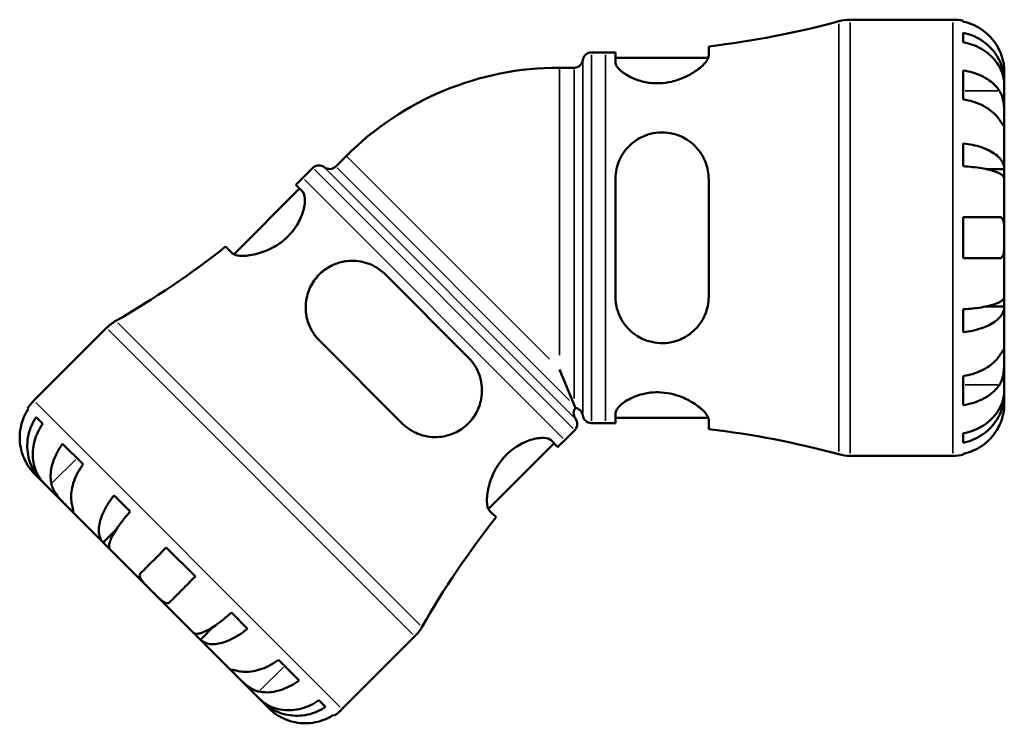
# Model space of a CAD drawing. Header units: millimetres. Extents: x 0 to 941, y 0 to 907.
# Tile 3 of 12: x 305 to 538, y 213 to 379. Entities that reach past the tile are written whole.
import ezdxf

# ---------------------------------------------------------------- set-up
doc = ezdxf.new("R2010")
doc.units = ezdxf.units.MM
doc.layers.add('Visible (ISO)', color=7, linetype='Continuous', lineweight=50)
doc.layers.add('Visible Narrow (ISO)', color=7, linetype='Continuous', lineweight=35)

msp = doc.modelspace()

# ---------------------------------------------------------------- linework, layer by layer
at = {"layer": 'Visible (ISO)'}
for p, q in [((501.694, 378.689), (525.976, 378.689)), ((528.401, 378.444), (528.401, 378.214)), ((528.401, 375.583), (528.401, 373.348)), ((468.254, 370.206), (468.254, 372.383)), ((440.547, 370.964), (443.887, 370.964)), ((446.204, 370.977), (446.204, 368.725)), ((446.204, 369.704), (468.16, 369.704)), ((432.971, 367.359), (436.459, 367.359)), ((528.401, 366.699), (528.401, 359.84)), ((538.101, 364.03), (538.101, 366.564)), ((538.101, 364.03), (538.05, 364.03)), ((538.101, 363.066), (538.101, 364.03)), ((538.101, 355.031), (538.101, 363.066)), ((538.101, 343.413), (538.101, 355.031)), ((528.401, 349.47), (528.401, 344.073)), ((382.596, 346.493), (380.13, 344.027)), ((374.691, 343.685), (372.329, 341.324)), ((538.101, 343.413), (533.81, 343.413)), ((538.101, 341.085), (538.101, 343.413)), ((372.273, 338.102), (370.681, 339.694)), ((446.204, 341.049), (446.204, 313.329)), ((468.254, 313.329), (468.254, 341.049)), ((538.101, 327.189), (538.101, 341.085)), ((371.581, 338.794), (356.056, 323.269)), ((528.401, 332.039), (528.401, 322.339)), ((538.101, 313.293), (538.101, 327.189)), ((354.095, 325.097), (355.635, 323.557)), ((411.444, 298.931), (391.843, 318.532)), ((538.101, 310.964), (538.101, 313.293)), ((528.401, 310.305), (528.401, 304.908)), ((538.101, 310.964), (533.81, 310.964)), ((538.101, 299.347), (538.101, 310.964)), ((325.99, 305.91), (308.82, 288.74)), ((376.251, 302.94), (395.852, 283.339)), ((538.101, 291.312), (538.101, 299.347)), ((436.459, 287.698), (432.971, 296.118)), ((528.401, 294.538), (528.401, 287.679)), ((538.101, 290.348), (538.101, 291.312)), ((538.101, 290.348), (538.05, 290.348)), ((538.101, 287.814), (538.101, 290.348)), ((307.441, 286.689), (307.279, 286.852)), ((310.882, 283.248), (309.302, 284.829)), ((446.204, 285.653), (446.204, 283.401)), ((446.204, 284.674), (468.16, 284.674)), ((468.254, 281.994), (468.254, 284.172)), ((436.598, 281.778), (434.236, 279.416)), ((440.547, 283.414), (443.887, 283.414)), ((432.606, 277.769), (431.014, 279.361)), ((528.401, 281.03), (528.401, 278.795)), ((320.434, 273.697), (315.584, 278.547)), ((431.706, 278.669), (416.181, 263.144)), ((501.694, 275.689), (525.976, 275.689)), ((528.401, 276.164), (528.401, 275.934)), ((308.82, 271.593), (310.612, 269.801)), ((310.612, 269.801), (310.648, 269.837)), ((310.612, 269.801), (311.294, 269.119)), ((311.294, 269.119), (316.975, 263.438)), ((331.583, 262.548), (327.767, 266.364)), ((316.975, 263.438), (325.19, 255.223)), ((416.469, 262.722), (418.009, 261.182)), ((325.19, 255.223), (328.225, 258.258)), ((325.19, 255.223), (326.836, 253.577)), ((346.951, 247.18), (340.092, 254.039)), ((326.836, 253.577), (336.663, 243.75)), ((336.663, 243.75), (346.489, 233.924)), ((359.277, 234.854), (355.461, 238.67)), ((348.135, 232.278), (351.17, 235.313)), ((346.489, 233.924), (348.135, 232.278)), ((398.822, 233.078), (381.652, 215.908)), ((348.135, 232.278), (356.35, 224.063)), ((371.459, 222.672), (366.609, 227.522)), ((356.35, 224.063), (362.032, 218.382)), ((362.032, 218.382), (362.713, 217.7)), ((362.713, 217.7), (362.75, 217.736)), ((362.713, 217.7), (364.505, 215.908)), ((377.742, 216.389), (376.161, 217.97)), ((379.764, 214.366), (379.602, 214.529))]:
    msp.add_line(p, q, dxfattribs=at)
for centre, radius, start, end in [((443.887, 580.82), 209.856, 276.66797, 285.22299), ((501.694, 368.389), 10.3, 90, 105.22299), ((525.976, 366.564), 12.125, 78.46304, 90), ((440.547, 368.904), 2.06, 90, 172.81924), ((443.887, 580.82), 209.856, 270, 270.63275), ((436.459, 369.419), 2.06, 270, 352.81924), ((432.971, 296.118), 71.241, 90, 135), ((376.147, 342.229), 2.06, 52.18076, 135), ((378.673, 345.483), 2.06, 232.18076, 315), ((223.938, 489.714), 209.856, 314.36725, 315), ((223.938, 489.714), 209.856, 299.77701, 308.33203), ((333.273, 298.627), 10.3, 119.77701, 135), ((317.394, 280.166), 12.125, 135, 146.53696), ((438.396, 285.761), 2.06, 143.08211, 217.81924), ((436.459, 284.959), 2.06, 7.18076, 81.91789), ((435.141, 283.235), 2.06, 315, 37.81924), ((440.547, 285.474), 2.06, 187.18076, 270), ((443.887, 73.558), 209.856, 89.36725, 90), ((443.887, 73.558), 209.856, 74.77701, 83.33203), ((582.626, 131.026), 209.856, 135, 135.63275), ((501.694, 285.989), 10.3, 254.77701, 270), ((525.976, 287.814), 12.125, 270, 281.53696), ((582.626, 131.026), 209.856, 141.66797, 150.22299), ((391.539, 240.361), 10.3, 315, 330.22299), ((373.079, 224.482), 12.125, 303.46304, 315)]:
    msp.add_arc(centre, radius, start, end, dxfattribs=at)
for points, knots in [([(536.97, 371.414), (536.715, 371.964), (536.405, 372.523), (535.597, 373.736), (535.071, 374.37), (534.012, 375.432), (533.382, 375.959), (532.026, 376.867), (531.299, 377.249), (529.936, 377.815), (529.178, 378.055), (528.401, 378.214)], [5.9143146, 5.9143146, 5.9143146, 5.9143146, 6.0897305, 6.0897305, 6.3151304, 6.3151304, 6.5397196, 6.5397196, 6.7643088, 6.7643088, 6.9824261, 6.9824261, 6.9824261, 6.9824261]), ([(528.401, 375.583), (529.179, 375.429), (529.938, 375.197), (531.301, 374.649), (532.028, 374.28), (533.384, 373.4), (534.014, 372.891), (535.073, 371.863), (535.599, 371.251), (536.507, 369.932), (536.888, 369.226), (537.462, 367.88), (537.708, 367.116), (538.027, 365.556), (538.101, 364.76), (538.101, 364.03)], [0.2300349, 0.2300349, 0.2300349, 0.2300349, 0.4483378, 0.4483378, 0.6728957, 0.6728957, 0.8974535, 0.8974535, 1.1226267, 1.1226267, 1.3478, 1.3478, 1.5738057, 1.5738057, 1.7998115, 1.7998115, 1.7998115, 1.7998115]), ([(538.101, 363.066), (538.101, 363.715), (538.027, 364.424), (537.708, 365.813), (537.462, 366.492), (536.888, 367.69), (536.507, 368.318), (535.599, 369.492), (535.073, 370.037), (534.014, 370.951), (533.384, 371.405), (532.028, 372.188), (531.301, 372.517), (529.938, 373.004), (529.179, 373.211), (528.401, 373.348)], [5.4054322, 5.4054322, 5.4054322, 5.4054322, 5.6314379, 5.6314379, 5.8574437, 5.8574437, 6.0826169, 6.0826169, 6.3077901, 6.3077901, 6.5323479, 6.5323479, 6.7569058, 6.7569058, 6.9752088, 6.9752088, 6.9752088, 6.9752088]), ([(468.254, 370.206), (468.254, 369.967), (468.18, 369.7), (467.724, 368.789), (467.096, 368.069), (465.316, 366.592), (464.143, 365.829), (461.756, 364.724), (460.641, 364.325), (458.569, 363.855), (457.666, 363.729), (455.861, 363.649), (454.984, 363.69), (453.034, 363.956), (452.012, 364.226), (449.823, 365.041), (448.763, 365.644), (447.14, 366.888), (446.585, 367.53), (446.251, 368.323), (446.204, 368.53), (446.204, 368.725)], [-3.9437258, -3.9437258, -3.9437258, -3.9437258, -3.708467, -3.708467, -3.2032661, -3.2032661, -2.6846551, -2.6846551, -2.3081011, -2.3081011, -2.0319953, -2.0319953, -1.7631509, -1.7631509, -1.4145507, -1.4145507, -0.9322005, -0.9322005, -0.4399281, -0.4399281, -0.2541295, -0.2541295, -0.2541295, -0.2541295]), ([(538.101, 366.564), (538.101, 366.564), (538.102, 366.637), (538.095, 366.941), (538.086, 367.189), (538.027, 367.808), (537.981, 368.161), (537.836, 368.905), (537.747, 369.277), (537.559, 369.909), (537.478, 370.157), (537.305, 370.63), (537.215, 370.855), (537.071, 371.191), (537.021, 371.303), (536.97, 371.414)], [0, 0, 0, 0, 0.14558971, 0.14558971, 0.30930841, 0.30930841, 0.45830506, 0.45830506, 0.58735107, 0.58735107, 0.66775406, 0.66775406, 0.73999155, 0.73999155, 0.77632248, 0.77632248, 0.77632248, 0.77632248]), ([(528.401, 366.699), (529.178, 366.586), (529.936, 366.417), (531.299, 366.016), (532.026, 365.746), (533.382, 365.104), (534.012, 364.731), (535.071, 363.98), (535.597, 363.532), (536.405, 362.675), (536.715, 362.279), (536.97, 361.89)], [0.2300371, 0.2300371, 0.2300371, 0.2300371, 0.4481544, 0.4481544, 0.6727436, 0.6727436, 0.8973328, 0.8973328, 1.1227327, 1.1227327, 1.2981486, 1.2981486, 1.2981486, 1.2981486]), ([(536.97, 361.89), (537.023, 361.808), (537.075, 361.723), (537.257, 361.4), (537.376, 361.144), (537.594, 360.569), (537.689, 360.249), (537.881, 359.429), (537.956, 358.921), (538.064, 357.792), (538.085, 357.185), (538.104, 356.024), (538.101, 355.485), (538.101, 355.031)], [-0.78090098, -0.78090098, -0.78090098, -0.78090098, -0.74249641, -0.74249641, -0.64168011, -0.64168011, -0.53308797, -0.53308797, -0.37727943, -0.37727943, -0.19250343, -0.19250343, 0, 0, 0, 0]), ([(536.97, 355.031), (536.715, 355.42), (536.405, 355.816), (535.597, 356.673), (535.071, 357.121), (534.012, 357.872), (533.382, 358.245), (532.026, 358.887), (531.299, 359.158), (529.936, 359.558), (529.178, 359.727), (528.401, 359.84)], [5.9143146, 5.9143146, 5.9143146, 5.9143146, 6.0897305, 6.0897305, 6.3151304, 6.3151304, 6.5397196, 6.5397196, 6.7643088, 6.7643088, 6.9824261, 6.9824261, 6.9824261, 6.9824261]), ([(538.101, 355.031), (538.101, 354.763), (538.102, 354.527), (538.099, 354.117), (538.096, 353.949), (538.071, 353.672), (538.044, 353.599), (537.933, 353.625), (537.852, 353.715), (537.655, 353.989), (537.558, 354.133), (537.335, 354.471), (537.211, 354.661), (537.04, 354.923), (537.005, 354.977), (536.97, 355.031)], [0, 0, 0, 0, 0.11375655, 0.11375655, 0.23538098, 0.23538098, 0.39430899, 0.39430899, 0.54630686, 0.54630686, 0.65204055, 0.65204055, 0.75381821, 0.75381821, 0.77933795, 0.77933795, 0.77933795, 0.77933795]), ([(446.204, 341.049), (446.204, 341.059), (446.204, 341.069), (446.207, 341.885), (446.297, 342.682), (446.798, 344.92), (447.42, 346.296), (449.145, 348.687), (450.244, 349.713), (452.448, 351.039), (453.443, 351.461), (455.35, 351.948), (456.221, 352.063), (458.037, 352.084), (458.958, 351.976), (461.048, 351.465), (462.163, 350.979), (464.501, 349.488), (465.628, 348.36), (467.267, 345.833), (467.821, 344.454), (468.196, 342.348), (468.254, 341.701), (468.254, 341.049)], [-3.9001374, -3.9001374, -3.9001374, -3.9001374, -3.8969591, -3.8969591, -3.6422236, -3.6422236, -3.1599841, -3.1599841, -2.6855709, -2.6855709, -2.3544331, -2.3544331, -2.0894188, -2.0894188, -1.8063332, -1.8063332, -1.4222074, -1.4222074, -0.9027351, -0.9027351, -0.4212778, -0.4212778, -0.2145079, -0.2145079, -0.2145079, -0.2145079]), ([(528.401, 349.47), (529.179, 349.389), (529.938, 349.268), (531.301, 348.98), (532.028, 348.787), (533.384, 348.326), (534.014, 348.058), (535.073, 347.52), (535.599, 347.199), (536.507, 346.507), (536.888, 346.137), (537.462, 345.432), (537.708, 345.031), (538.027, 344.213), (538.101, 343.796), (538.101, 343.413)], [0.2300349, 0.2300349, 0.2300349, 0.2300349, 0.4483378, 0.4483378, 0.6728957, 0.6728957, 0.8974535, 0.8974535, 1.1226267, 1.1226267, 1.3478, 1.3478, 1.5738057, 1.5738057, 1.7998115, 1.7998115, 1.7998115, 1.7998115]), ([(538.101, 341.085), (538.101, 341.274), (538.027, 341.48), (537.708, 341.883), (537.462, 342.081), (536.888, 342.429), (536.507, 342.612), (535.599, 342.953), (535.073, 343.111), (534.014, 343.377), (533.384, 343.509), (532.028, 343.736), (531.301, 343.832), (529.938, 343.973), (529.179, 344.033), (528.401, 344.073)], [5.4054322, 5.4054322, 5.4054322, 5.4054322, 5.6314379, 5.6314379, 5.8574437, 5.8574437, 6.0826169, 6.0826169, 6.3077901, 6.3077901, 6.5323479, 6.5323479, 6.7569058, 6.7569058, 6.9752088, 6.9752088, 6.9752088, 6.9752088]), ([(372.273, 338.102), (372.319, 338.056), (372.362, 338.005), (372.726, 337.511), (372.877, 336.787), (372.807, 335.023), (372.621, 334.021), (371.908, 331.947), (371.412, 330.89), (370.258, 329.126), (369.707, 328.425), (368.497, 327.161), (367.866, 326.606), (366.367, 325.494), (365.501, 324.98), (363.311, 323.918), (361.998, 323.494), (359.47, 322.95), (358.272, 322.867), (356.556, 323.03), (355.965, 323.23), (355.637, 323.554), (355.636, 323.556), (355.635, 323.557)], [-4.0882572, -4.0882572, -4.0882572, -4.0882572, -4.0265437, -4.0265437, -3.5353548, -3.5353548, -3.0922079, -3.0922079, -2.6888245, -2.6888245, -2.4110143, -2.4110143, -2.1575849, -2.1575849, -1.8470254, -1.8470254, -1.3785237, -1.3785237, -0.8539276, -0.8539276, -0.4056514, -0.4056514, -0.4038299, -0.4038299, -0.4038299, -0.4038299]), ([(528.401, 332.039), (529.178, 332.039), (529.936, 332.039), (531.299, 332.039), (532.026, 332.039), (533.382, 332.039), (534.012, 332.039), (535.071, 332.039), (535.597, 332.039), (536.405, 332.039), (536.715, 332.039), (536.97, 332.039)], [0.2300371, 0.2300371, 0.2300371, 0.2300371, 0.4481544, 0.4481544, 0.6727436, 0.6727436, 0.8973328, 0.8973328, 1.1227327, 1.1227327, 1.2981486, 1.2981486, 1.2981486, 1.2981486]), ([(536.97, 332.039), (537.04, 332.039), (537.107, 332.032), (537.288, 331.991), (537.394, 331.94), (537.595, 331.775), (537.686, 331.655), (537.878, 331.263), (537.956, 330.951), (538.064, 330.136), (538.085, 329.621), (538.104, 328.464), (538.101, 327.829), (538.101, 327.189)], [-0.77507703, -0.77507703, -0.77507703, -0.77507703, -0.72560399, -0.72560399, -0.63594265, -0.63594265, -0.53365641, -0.53365641, -0.3753162, -0.3753162, -0.19216783, -0.19216783, 0, 0, 0, 0]), ([(538.101, 327.189), (538.101, 326.753), (538.102, 326.32), (538.097, 325.438), (538.092, 324.998), (538.047, 324.069), (537.998, 323.616), (537.834, 323.012), (537.746, 322.815), (537.551, 322.559), (537.455, 322.478), (537.237, 322.368), (537.115, 322.341), (536.978, 322.339), (536.974, 322.339), (536.97, 322.339)], [-3.37535926, -3.37535926, -3.37535926, -3.37535926, -3.24472064, -3.24472064, -3.10081281, -3.10081281, -2.91318515, -2.91318515, -2.78540812, -2.78540812, -2.69094331, -2.69094331, -2.59427293, -2.59427293, -2.59108226, -2.59108226, -2.59108226, -2.59108226]), ([(376.251, 302.94), (376.178, 303.014), (376.105, 303.088), (376.034, 303.164), (375.441, 303.791), (374.933, 304.476), (373.705, 306.593), (373.222, 308.124), (372.94, 311.069), (373.068, 312.488), (373.805, 314.979), (374.318, 316.064), (375.696, 318.029), (376.525, 318.885), (378.504, 320.349), (379.62, 320.907), (382.158, 321.692), (383.571, 321.837), (386.473, 321.599), (387.959, 321.158), (390.232, 319.923), (391.087, 319.288), (391.843, 318.532)], [-0.0328575, -0.0328575, -0.0328575, -0.0328575, 0, 0, 0, 0.2728675, 0.2728675, 0.7950643, 0.7950643, 1.258391, 1.258391, 1.6342264, 1.6342264, 1.9960708, 1.9960708, 2.3762793, 2.3762793, 2.8226147, 2.8226147, 3.3188311, 3.3188311, 3.658038, 3.658038, 3.658038, 3.658038]), ([(536.97, 322.339), (536.715, 322.339), (536.405, 322.339), (535.597, 322.339), (535.071, 322.339), (534.012, 322.339), (533.382, 322.339), (532.026, 322.339), (531.299, 322.339), (529.936, 322.339), (529.178, 322.339), (528.401, 322.339)], [5.9143146, 5.9143146, 5.9143146, 5.9143146, 6.0897305, 6.0897305, 6.3151304, 6.3151304, 6.5397196, 6.5397196, 6.7643088, 6.7643088, 6.9824261, 6.9824261, 6.9824261, 6.9824261]), ([(468.254, 313.329), (468.254, 312.588), (468.18, 311.855), (467.724, 309.606), (467.096, 308.181), (465.316, 305.675), (464.143, 304.594), (461.756, 303.209), (460.641, 302.774), (458.569, 302.349), (457.666, 302.275), (455.861, 302.353), (454.984, 302.499), (453.034, 303.069), (452.012, 303.554), (449.823, 305.02), (448.763, 306.113), (447.14, 308.632), (446.585, 310.071), (446.251, 312.163), (446.204, 312.744), (446.204, 313.329)], [-3.9437258, -3.9437258, -3.9437258, -3.9437258, -3.708467, -3.708467, -3.2032661, -3.2032661, -2.6846551, -2.6846551, -2.3081011, -2.3081011, -2.0319953, -2.0319953, -1.7631509, -1.7631509, -1.4145507, -1.4145507, -0.9322005, -0.9322005, -0.4399281, -0.4399281, -0.2541295, -0.2541295, -0.2541295, -0.2541295]), ([(528.401, 310.305), (529.179, 310.345), (529.938, 310.405), (531.301, 310.546), (532.028, 310.642), (533.384, 310.869), (534.014, 311.001), (535.073, 311.267), (535.599, 311.425), (536.507, 311.766), (536.888, 311.949), (537.462, 312.297), (537.708, 312.494), (538.027, 312.898), (538.101, 313.104), (538.101, 313.293)], [0.2300349, 0.2300349, 0.2300349, 0.2300349, 0.4483378, 0.4483378, 0.6728957, 0.6728957, 0.8974535, 0.8974535, 1.1226267, 1.1226267, 1.3478, 1.3478, 1.5738057, 1.5738057, 1.7998115, 1.7998115, 1.7998115, 1.7998115]), ([(538.101, 310.964), (538.101, 310.582), (538.027, 310.164), (537.708, 309.346), (537.462, 308.946), (536.888, 308.241), (536.507, 307.87), (535.599, 307.179), (535.073, 306.858), (534.014, 306.319), (533.384, 306.052), (532.028, 305.591), (531.301, 305.397), (529.938, 305.11), (529.179, 304.989), (528.401, 304.908)], [5.4054322, 5.4054322, 5.4054322, 5.4054322, 5.6314379, 5.6314379, 5.8574437, 5.8574437, 6.0826169, 6.0826169, 6.3077901, 6.3077901, 6.5323479, 6.5323479, 6.7569058, 6.7569058, 6.9752088, 6.9752088, 6.9752088, 6.9752088]), ([(536.97, 299.347), (537.023, 299.429), (537.075, 299.508), (537.257, 299.787), (537.376, 299.97), (537.594, 300.299), (537.689, 300.439), (537.881, 300.696), (537.956, 300.773), (538.064, 300.76), (538.085, 300.637), (538.104, 300.159), (538.101, 299.8), (538.101, 299.347)], [-0.78090098, -0.78090098, -0.78090098, -0.78090098, -0.74249641, -0.74249641, -0.64168011, -0.64168011, -0.53308797, -0.53308797, -0.37727943, -0.37727943, -0.19250343, -0.19250343, 0, 0, 0, 0]), ([(411.444, 298.931), (411.653, 298.722), (411.852, 298.506), (413.061, 297.087), (413.8, 295.702), (414.657, 292.768), (414.782, 291.218), (414.405, 288.391), (414.005, 287.119), (412.814, 284.898), (412.105, 283.965), (410.348, 282.29), (409.321, 281.605), (406.884, 280.493), (405.465, 280.17), (402.526, 280.061), (400.993, 280.324), (398.294, 281.402), (397.108, 282.147), (396.076, 283.122), (396.001, 283.193), (395.926, 283.266), (395.852, 283.339)], [-3.6572379, -3.6572379, -3.6572379, -3.6572379, -3.5636887, -3.5636887, -3.0643738, -3.0643738, -2.5698849, -2.5698849, -2.1584305, -2.1584305, -1.8037477, -1.8037477, -1.4237899, -1.4237899, -0.9570683, -0.9570683, -0.4488514, -0.4488514, 0, 0, 0, 0.0328317, 0.0328317, 0.0328317, 0.0328317]), ([(528.401, 294.538), (529.178, 294.651), (529.936, 294.82), (531.299, 295.22), (532.026, 295.49), (533.382, 296.133), (534.012, 296.506), (535.071, 297.257), (535.597, 297.705), (536.405, 298.562), (536.715, 298.958), (536.97, 299.347)], [0.2300371, 0.2300371, 0.2300371, 0.2300371, 0.4481544, 0.4481544, 0.6727436, 0.6727436, 0.8973328, 0.8973328, 1.1227327, 1.1227327, 1.2981486, 1.2981486, 1.2981486, 1.2981486]), ([(538.101, 299.347), (538.101, 299.078), (538.102, 298.78), (538.099, 298.112), (538.096, 297.741), (538.071, 296.849), (538.044, 296.322), (537.933, 295.292), (537.852, 294.8), (537.655, 294.009), (537.558, 293.702), (537.335, 293.14), (537.211, 292.887), (537.04, 292.598), (537.005, 292.542), (536.97, 292.488)], [0, 0, 0, 0, 0.11375655, 0.11375655, 0.23538098, 0.23538098, 0.39430899, 0.39430899, 0.54630686, 0.54630686, 0.65204055, 0.65204055, 0.75381821, 0.75381821, 0.77933795, 0.77933795, 0.77933795, 0.77933795]), ([(536.97, 292.488), (536.715, 292.099), (536.405, 291.703), (535.597, 290.846), (535.071, 290.398), (534.012, 289.647), (533.382, 289.274), (532.026, 288.631), (531.299, 288.361), (529.936, 287.961), (529.178, 287.792), (528.401, 287.679)], [5.9143146, 5.9143146, 5.9143146, 5.9143146, 6.0897305, 6.0897305, 6.3151304, 6.3151304, 6.5397196, 6.5397196, 6.7643088, 6.7643088, 6.9824261, 6.9824261, 6.9824261, 6.9824261]), ([(528.401, 281.03), (529.179, 281.167), (529.938, 281.374), (531.301, 281.861), (532.028, 282.19), (533.384, 282.973), (534.014, 283.426), (535.073, 284.341), (535.599, 284.886), (536.507, 286.06), (536.888, 286.688), (537.462, 287.886), (537.708, 288.565), (538.027, 289.954), (538.101, 290.663), (538.101, 291.312)], [0.2300349, 0.2300349, 0.2300349, 0.2300349, 0.4483378, 0.4483378, 0.6728957, 0.6728957, 0.8974535, 0.8974535, 1.1226267, 1.1226267, 1.3478, 1.3478, 1.5738057, 1.5738057, 1.7998115, 1.7998115, 1.7998115, 1.7998115]), ([(446.204, 285.653), (446.204, 285.656), (446.204, 285.659), (446.207, 285.932), (446.297, 286.224), (446.798, 287.113), (447.42, 287.75), (449.145, 288.96), (450.244, 289.535), (452.448, 290.271), (453.443, 290.5), (455.35, 290.71), (456.221, 290.73), (458.037, 290.606), (458.958, 290.453), (461.048, 289.922), (462.163, 289.491), (464.501, 288.335), (465.628, 287.562), (467.267, 286.121), (467.821, 285.447), (468.196, 284.614), (468.254, 284.382), (468.254, 284.172)], [-3.9001374, -3.9001374, -3.9001374, -3.9001374, -3.8969591, -3.8969591, -3.6422236, -3.6422236, -3.1599841, -3.1599841, -2.6855709, -2.6855709, -2.3544331, -2.3544331, -2.0894188, -2.0894188, -1.8063332, -1.8063332, -1.4222074, -1.4222074, -0.9027351, -0.9027351, -0.4212778, -0.4212778, -0.2145079, -0.2145079, -0.2145079, -0.2145079]), ([(538.101, 290.348), (538.101, 289.618), (538.027, 288.822), (537.708, 287.261), (537.462, 286.498), (536.888, 285.152), (536.507, 284.446), (535.599, 283.127), (535.073, 282.515), (534.014, 281.487), (533.384, 280.977), (532.028, 280.098), (531.301, 279.729), (529.938, 279.181), (529.179, 278.949), (528.401, 278.795)], [5.4054322, 5.4054322, 5.4054322, 5.4054322, 5.6314379, 5.6314379, 5.8574437, 5.8574437, 6.0826169, 6.0826169, 6.3077901, 6.3077901, 6.5323479, 6.5323479, 6.7569058, 6.7569058, 6.9752088, 6.9752088, 6.9752088, 6.9752088]), ([(307.441, 286.689), (307.005, 286.028), (306.638, 285.322), (306.074, 283.958), (305.831, 283.174), (305.514, 281.573), (305.442, 280.755), (305.444, 279.255), (305.519, 278.435), (305.806, 277.006), (305.982, 276.391), (306.191, 275.822)], [0.2300371, 0.2300371, 0.2300371, 0.2300371, 0.4481544, 0.4481544, 0.6727436, 0.6727436, 0.8973328, 0.8973328, 1.1227327, 1.1227327, 1.2981486, 1.2981486, 1.2981486, 1.2981486]), ([(436.459, 287.698), (436.528, 287.532), (436.585, 287.393), (436.683, 287.157), (436.718, 287.072), (436.741, 287.018), (436.744, 287.01), (436.747, 287.002), (436.748, 287), (436.749, 286.999), (436.749, 286.998), (436.749, 286.998)], [0, 0, 0, 0, 0.27214558, 0.27214558, 0.58857311, 0.58857311, 0.67331105, 0.67331105, 0.72320456, 0.72320456, 0.74099712, 0.74099712, 0.74099712, 0.74099712]), ([(536.97, 282.964), (537.04, 283.116), (537.107, 283.269), (537.288, 283.702), (537.394, 283.982), (537.595, 284.575), (537.686, 284.885), (537.878, 285.646), (537.956, 286.07), (538.064, 286.864), (538.085, 287.204), (538.104, 287.687), (538.101, 287.814), (538.101, 287.814)], [-0.77507703, -0.77507703, -0.77507703, -0.77507703, -0.72560399, -0.72560399, -0.63594265, -0.63594265, -0.53365641, -0.53365641, -0.3753162, -0.3753162, -0.19216783, -0.19216783, 0, 0, 0, 0]), ([(310.612, 269.801), (310.096, 270.317), (309.585, 270.932), (308.708, 272.262), (308.341, 272.975), (307.796, 274.333), (307.566, 275.102), (307.276, 276.676), (307.215, 277.481), (307.237, 278.957), (307.322, 279.762), (307.659, 281.343), (307.912, 282.118), (308.488, 283.47), (308.861, 284.171), (309.302, 284.829)], [5.4054322, 5.4054322, 5.4054322, 5.4054322, 5.6314379, 5.6314379, 5.8574437, 5.8574437, 6.0826169, 6.0826169, 6.3077901, 6.3077901, 6.5323479, 6.5323479, 6.7569058, 6.7569058, 6.9752088, 6.9752088, 6.9752088, 6.9752088]), ([(310.882, 283.248), (310.43, 282.602), (310.039, 281.919), (309.42, 280.61), (309.138, 279.864), (308.733, 278.351), (308.608, 277.585), (308.506, 276.19), (308.519, 275.432), (308.707, 273.961), (308.882, 273.247), (309.323, 271.994), (309.63, 271.34), (310.386, 270.132), (310.835, 269.578), (311.294, 269.119)], [0.2300349, 0.2300349, 0.2300349, 0.2300349, 0.4483378, 0.4483378, 0.6728957, 0.6728957, 0.8974535, 0.8974535, 1.1226267, 1.1226267, 1.3478, 1.3478, 1.5738057, 1.5738057, 1.7998115, 1.7998115, 1.7998115, 1.7998115]), ([(528.401, 276.164), (529.178, 276.323), (529.936, 276.563), (531.299, 277.129), (532.026, 277.51), (533.382, 278.419), (534.012, 278.946), (535.071, 280.008), (535.597, 280.642), (536.405, 281.854), (536.715, 282.414), (536.97, 282.964)], [0.2300371, 0.2300371, 0.2300371, 0.2300371, 0.4481544, 0.4481544, 0.6727436, 0.6727436, 0.8973328, 0.8973328, 1.1227327, 1.1227327, 1.2981486, 1.2981486, 1.2981486, 1.2981486]), ([(416.469, 262.722), (416.438, 262.753), (416.409, 262.787), (416.052, 263.231), (415.87, 263.948), (415.808, 265.825), (415.928, 266.984), (416.518, 269.451), (416.972, 270.756), (418.07, 272.896), (418.586, 273.724), (419.704, 275.172), (420.268, 275.789), (421.566, 276.986), (422.295, 277.533), (424.097, 278.653), (425.162, 279.122), (427.362, 279.819), (428.458, 279.968), (430.093, 279.889), (430.677, 279.698), (431.014, 279.361)], [-4.1267963, -4.1267963, -4.1267963, -4.1267963, -4.0839166, -4.0839166, -3.5943469, -3.5943469, -3.103919, -3.103919, -2.6413579, -2.6413579, -2.3417456, -2.3417456, -2.089209, -2.089209, -1.8032209, -1.8032209, -1.3944267, -1.3944267, -0.8908777, -0.8908777, -0.4389376, -0.4389376, -0.4389376, -0.4389376]), ([(312.925, 269.088), (312.83, 269.543), (312.77, 270.042), (312.735, 271.219), (312.79, 271.909), (313.008, 273.189), (313.19, 273.897), (313.694, 275.311), (314.017, 276.015), (314.698, 277.262), (315.115, 277.918), (315.584, 278.547)], [5.9143147, 5.9143147, 5.9143147, 5.9143147, 6.0897305, 6.0897305, 6.3151305, 6.3151305, 6.5397196, 6.5397196, 6.7643088, 6.7643088, 6.9824261, 6.9824261, 6.9824261, 6.9824261]), ([(306.191, 275.822), (306.257, 275.644), (306.326, 275.467), (306.498, 275.055), (306.603, 274.822), (306.845, 274.325), (306.984, 274.066), (307.363, 273.411), (307.605, 273.05), (308.093, 272.391), (308.325, 272.121), (308.683, 271.727), (308.795, 271.618), (308.819, 271.594), (308.82, 271.593), (308.82, 271.593)], [-2.16568725, -2.16568725, -2.16568725, -2.16568725, -2.11674807, -2.11674807, -2.04990737, -2.04990737, -1.96941741, -1.96941741, -1.83383446, -1.83383446, -1.67680839, -1.67680839, -1.50959029, -1.50959029, -1.48940615, -1.48940615, -1.48940615, -1.48940615]), ([(320.434, 273.697), (319.965, 273.068), (319.548, 272.412), (318.867, 271.165), (318.544, 270.461), (318.04, 269.047), (317.858, 268.339), (317.64, 267.059), (317.585, 266.369), (317.62, 265.192), (317.68, 264.693), (317.775, 264.238)], [0.2300371, 0.2300371, 0.2300371, 0.2300371, 0.4481544, 0.4481544, 0.6727436, 0.6727436, 0.8973328, 0.8973328, 1.1227327, 1.1227327, 1.2981486, 1.2981486, 1.2981486, 1.2981486]), ([(316.975, 263.438), (316.955, 263.458), (316.934, 263.479), (316.608, 263.805), (316.251, 264.16), (315.518, 264.916), (315.152, 265.306), (314.444, 266.14), (314.11, 266.576), (313.622, 267.338), (313.448, 267.653), (313.166, 268.266), (313.059, 268.561), (312.961, 268.929), (312.942, 269.009), (312.925, 269.088)], [-1.51093936, -1.51093936, -1.51093936, -1.51093936, -1.49996267, -1.49996267, -1.33946987, -1.33946987, -1.19220411, -1.19220411, -1.04348692, -1.04348692, -0.93861872, -0.93861872, -0.83768331, -0.83768331, -0.80915572, -0.80915572, -0.80915572, -0.80915572]), ([(325.19, 255.223), (324.92, 255.493), (324.677, 255.841), (324.324, 256.645), (324.215, 257.102), (324.122, 258.007), (324.13, 258.538), (324.283, 259.669), (324.428, 260.268), (324.796, 261.398), (325.052, 262.032), (325.685, 263.317), (326.062, 263.968), (326.823, 265.135), (327.274, 265.758), (327.767, 266.364)], [5.4054322, 5.4054322, 5.4054322, 5.4054322, 5.6314379, 5.6314379, 5.8574437, 5.8574437, 6.0826169, 6.0826169, 6.3077901, 6.3077901, 6.5323479, 6.5323479, 6.7569058, 6.7569058, 6.9752088, 6.9752088, 6.9752088, 6.9752088]), ([(317.775, 264.238), (317.79, 264.169), (317.804, 264.102), (317.874, 263.766), (317.925, 263.525), (318.011, 263.105), (318.044, 262.93), (318.087, 262.618), (318.084, 262.519), (317.988, 262.471), (317.879, 262.554), (317.521, 262.889), (317.279, 263.134), (316.975, 263.438)], [-2.21144036, -2.21144036, -2.21144036, -2.21144036, -2.18671652, -2.18671652, -2.08581781, -2.08581781, -1.98193534, -1.98193534, -1.84173329, -1.84173329, -1.67465833, -1.67465833, -1.51093936, -1.51093936, -1.51093936, -1.51093936]), ([(331.583, 262.548), (331.061, 261.97), (330.567, 261.391), (329.703, 260.327), (329.257, 259.745), (328.458, 258.626), (328.106, 258.087), (327.546, 257.151), (327.285, 256.666), (326.885, 255.783), (326.744, 255.385), (326.584, 254.732), (326.55, 254.419), (326.61, 253.908), (326.703, 253.71), (326.836, 253.577)], [0.2300349, 0.2300349, 0.2300349, 0.2300349, 0.4483378, 0.4483378, 0.6728957, 0.6728957, 0.8974535, 0.8974535, 1.1226267, 1.1226267, 1.3478, 1.3478, 1.5738057, 1.5738057, 1.7998115, 1.7998115, 1.7998115, 1.7998115]), ([(334.034, 247.98), (334.213, 248.16), (334.433, 248.379), (335.004, 248.95), (335.376, 249.323), (336.125, 250.072), (336.57, 250.517), (337.529, 251.476), (338.043, 251.99), (339.007, 252.953), (339.543, 253.49), (340.092, 254.039)], [-1.2981486, -1.2981486, -1.2981486, -1.2981486, -1.1227327, -1.1227327, -0.8973328, -0.8973328, -0.6727436, -0.6727436, -0.4481544, -0.4481544, -0.2300371, -0.2300371, -0.2300371, -0.2300371]), ([(336.663, 243.75), (336.295, 244.118), (335.929, 244.483), (335.211, 245.212), (334.87, 245.569), (334.288, 246.254), (334.061, 246.572), (333.831, 247.065), (333.785, 247.252), (333.791, 247.584), (333.839, 247.729), (333.96, 247.9), (333.994, 247.941), (334.034, 247.98)], [-1.4900671, -1.4900671, -1.4900671, -1.4900671, -1.35350423, -1.35350423, -1.20672518, -1.20672518, -1.05276511, -1.05276511, -0.94333596, -0.94333596, -0.8383125, -0.8383125, -0.8031889, -0.8031889, -0.8031889, -0.8031889]), ([(346.951, 247.18), (346.402, 246.631), (345.866, 246.094), (344.902, 245.131), (344.388, 244.617), (343.429, 243.658), (342.984, 243.213), (342.235, 242.464), (341.863, 242.091), (341.292, 241.52), (341.072, 241.301), (340.892, 241.121)], [0.2300371, 0.2300371, 0.2300371, 0.2300371, 0.4481544, 0.4481544, 0.6727436, 0.6727436, 0.8973328, 0.8973328, 1.1227327, 1.1227327, 1.2981486, 1.2981486, 1.2981486, 1.2981486]), ([(340.892, 241.121), (340.781, 241.009), (340.654, 240.934), (340.363, 240.861), (340.199, 240.869), (339.791, 240.986), (339.543, 241.121), (338.928, 241.56), (338.556, 241.892), (337.738, 242.672), (337.297, 243.117), (336.784, 243.629), (336.723, 243.69), (336.663, 243.75)], [-2.16613801, -2.16613801, -2.16613801, -2.16613801, -2.06915286, -2.06915286, -1.96782594, -1.96782594, -1.84027503, -1.84027503, -1.6799778, -1.6799778, -1.5125856, -1.5125856, -1.4900671, -1.4900671, -1.4900671, -1.4900671]), ([(346.489, 233.924), (346.622, 233.791), (346.82, 233.697), (347.331, 233.638), (347.645, 233.672), (348.297, 233.832), (348.696, 233.972), (349.579, 234.373), (350.063, 234.633), (351, 235.194), (351.538, 235.546), (352.658, 236.344), (353.239, 236.791), (354.304, 237.655), (354.883, 238.149), (355.461, 238.67)], [-1.7998115, -1.7998115, -1.7998115, -1.7998115, -1.5738057, -1.5738057, -1.3478, -1.3478, -1.1226267, -1.1226267, -0.8974535, -0.8974535, -0.6728957, -0.6728957, -0.4483378, -0.4483378, -0.2300349, -0.2300349, -0.2300349, -0.2300349]), ([(359.277, 234.854), (358.67, 234.362), (358.047, 233.911), (356.88, 233.15), (356.229, 232.773), (354.944, 232.14), (354.31, 231.884), (353.18, 231.516), (352.581, 231.371), (351.45, 231.218), (350.919, 231.21), (350.014, 231.302), (349.557, 231.412), (348.753, 231.765), (348.406, 232.007), (348.135, 232.278)], [0.2300349, 0.2300349, 0.2300349, 0.2300349, 0.4483378, 0.4483378, 0.6728957, 0.6728957, 0.8974535, 0.8974535, 1.1226267, 1.1226267, 1.3478, 1.3478, 1.5738057, 1.5738057, 1.7998115, 1.7998115, 1.7998115, 1.7998115]), ([(357.15, 224.863), (357.605, 224.768), (358.105, 224.708), (359.282, 224.672), (359.971, 224.728), (361.251, 224.946), (361.96, 225.128), (363.373, 225.632), (364.078, 225.955), (365.324, 226.636), (365.98, 227.052), (366.609, 227.522)], [5.9143146, 5.9143146, 5.9143146, 5.9143146, 6.0897305, 6.0897305, 6.3151304, 6.3151304, 6.5397196, 6.5397196, 6.7643088, 6.7643088, 6.9824261, 6.9824261, 6.9824261, 6.9824261]), ([(356.35, 224.063), (356.33, 224.083), (356.31, 224.103), (356, 224.413), (355.767, 224.643), (355.47, 224.964), (355.396, 225.062), (355.415, 225.169), (355.51, 225.176), (355.825, 225.135), (355.998, 225.102), (356.415, 225.018), (356.653, 224.968), (356.994, 224.896), (357.071, 224.88), (357.15, 224.863)], [1.504202, 1.504202, 1.504202, 1.504202, 1.51517868, 1.51517868, 1.67567148, 1.67567148, 1.82293725, 1.82293725, 1.97165444, 1.97165444, 2.07652264, 2.07652264, 2.17745804, 2.17745804, 2.20598563, 2.20598563, 2.20598563, 2.20598563]), ([(362, 220.013), (361.931, 220.028), (361.862, 220.044), (361.504, 220.136), (361.209, 220.242), (360.596, 220.519), (360.283, 220.691), (359.548, 221.157), (359.135, 221.468), (358.26, 222.199), (357.816, 222.616), (357.01, 223.4), (356.654, 223.759), (356.35, 224.063)], [0.80370099, 0.80370099, 0.80370099, 0.80370099, 0.82842484, 0.82842484, 0.92932355, 0.92932355, 1.03320602, 1.03320602, 1.17340807, 1.17340807, 1.34048303, 1.34048303, 1.504202, 1.504202, 1.504202, 1.504202]), ([(371.459, 222.672), (370.83, 222.202), (370.174, 221.786), (368.928, 221.105), (368.223, 220.782), (366.81, 220.278), (366.101, 220.096), (364.821, 219.878), (364.132, 219.822), (362.955, 219.858), (362.455, 219.918), (362, 220.013)], [0.2300371, 0.2300371, 0.2300371, 0.2300371, 0.4481544, 0.4481544, 0.6727436, 0.6727436, 0.8973328, 0.8973328, 1.1227327, 1.1227327, 1.2981486, 1.2981486, 1.2981486, 1.2981486]), ([(362.032, 218.382), (362.491, 217.923), (363.044, 217.474), (364.252, 216.717), (364.906, 216.41), (366.159, 215.97), (366.873, 215.795), (368.345, 215.607), (369.102, 215.594), (370.498, 215.696), (371.264, 215.82), (372.776, 216.226), (373.523, 216.507), (374.831, 217.127), (375.514, 217.517), (376.161, 217.97)], [5.4054322, 5.4054322, 5.4054322, 5.4054322, 5.6314379, 5.6314379, 5.8574437, 5.8574437, 6.0826169, 6.0826169, 6.3077901, 6.3077901, 6.5323479, 6.5323479, 6.7569058, 6.7569058, 6.9752088, 6.9752088, 6.9752088, 6.9752088]), ([(377.742, 216.389), (377.083, 215.949), (376.382, 215.576), (375.031, 214.999), (374.256, 214.747), (372.675, 214.409), (371.869, 214.325), (370.394, 214.302), (369.588, 214.363), (368.014, 214.654), (367.245, 214.884), (365.887, 215.429), (365.174, 215.795), (363.845, 216.673), (363.229, 217.184), (362.713, 217.7)], [0.2300349, 0.2300349, 0.2300349, 0.2300349, 0.4483378, 0.4483378, 0.6728957, 0.6728957, 0.8974535, 0.8974535, 1.1226267, 1.1226267, 1.3478, 1.3478, 1.5738057, 1.5738057, 1.7998115, 1.7998115, 1.7998115, 1.7998115]), ([(364.505, 215.908), (364.505, 215.908), (364.505, 215.908), (364.507, 215.906), (364.585, 215.826), (364.883, 215.547), (365.087, 215.363), (365.672, 214.898), (366.068, 214.613), (366.794, 214.174), (367.065, 214.023), (367.563, 213.772), (367.782, 213.669), (368.238, 213.47), (368.474, 213.375), (368.72, 213.284), (368.728, 213.281), (368.735, 213.279)], [-1.50996546, -1.50996546, -1.50996546, -1.50996546, -1.50786169, -1.50786169, -1.34816358, -1.34816358, -1.20402095, -1.20402095, -1.0363811, -1.0363811, -0.94641415, -0.94641415, -0.87991371, -0.87991371, -0.81118916, -0.81118916, -0.80910639, -0.80910639, -0.80910639, -0.80910639]), ([(368.735, 213.279), (369.303, 213.07), (369.919, 212.894), (371.347, 212.607), (372.167, 212.532), (373.667, 212.529), (374.485, 212.602), (376.087, 212.918), (376.871, 213.162), (378.234, 213.726), (378.94, 214.093), (379.602, 214.529)], [5.9143152, 5.9143152, 5.9143152, 5.9143152, 6.089731, 6.089731, 6.3151309, 6.3151309, 6.5397201, 6.5397201, 6.7643093, 6.7643093, 6.9824266, 6.9824266, 6.9824266, 6.9824266])]:
    msp.add_open_spline(points, degree=3, knots=knots, dxfattribs=at)
at = {"layer": 'Visible Narrow (ISO)'}
for p, q in [((498.99, 276.68), (498.99, 377.698)), ((501.694, 378.055), (501.694, 276.323)), ((525.976, 276.323), (525.976, 378.055)), ((440.547, 370.425), (440.547, 283.953)), ((443.887, 283.953), (443.887, 370.425)), ((438.503, 368.645), (438.503, 285.733)), ((432.971, 299.47), (432.971, 367.057)), ((436.459, 289.212), (436.459, 366.921)), ((536.541, 361.89), (528.83, 361.89)), ((382.81, 346.279), (430.601, 298.488)), ((436.217, 282.159), (375.072, 343.304)), ((436.403, 284.863), (377.776, 343.491)), ((380.44, 343.717), (435.388, 288.769)), ((372.71, 340.943), (433.855, 279.798)), ((328.603, 307.121), (400.034, 235.691)), ((398.374, 233.526), (326.439, 305.461)), ((536.541, 292.488), (528.83, 292.488)), ((309.269, 288.292), (381.204, 216.356)), ((313.228, 269.391), (318.681, 274.844)), ((362.303, 220.316), (367.756, 225.769))]:
    msp.add_line(p, q, dxfattribs=at)

doc.saveas('drawing.dxf')
